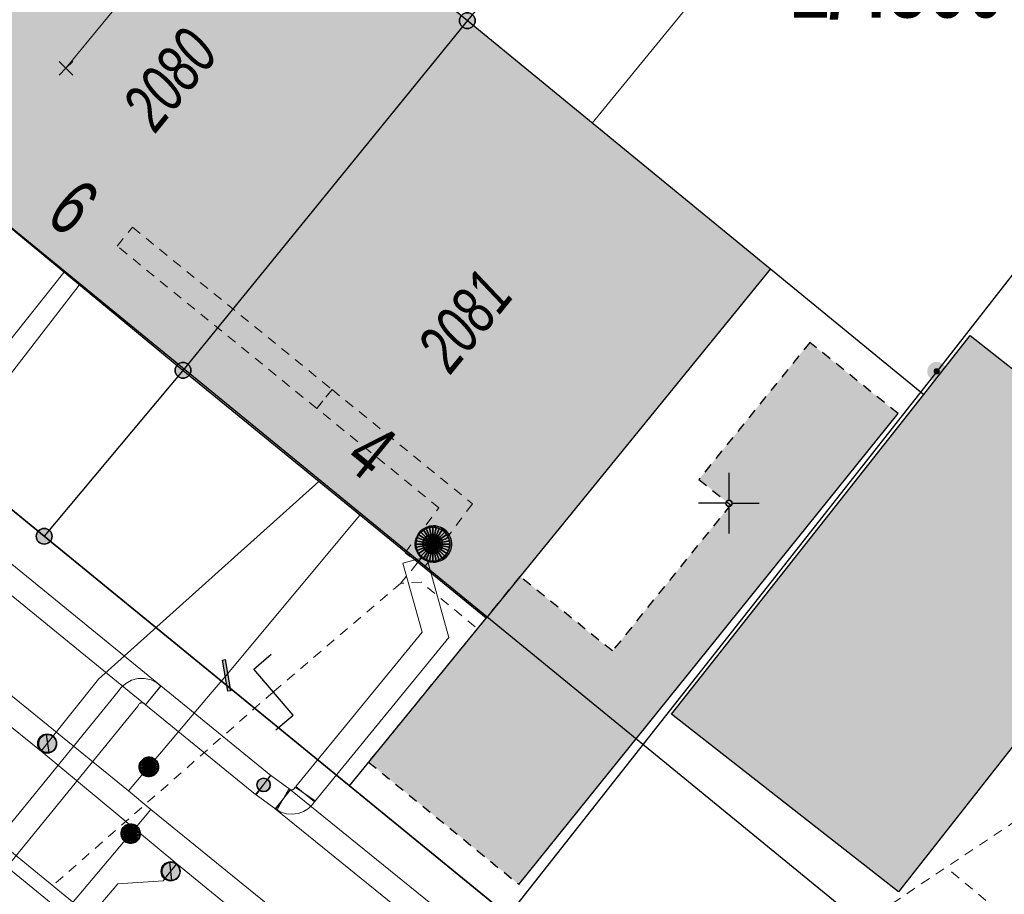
# Model space of a CAD drawing. Header units: metres. Extents: x 2695560 to 2696939, y 1260529 to 1262050.
# Tile 84 of 256: x 2696036 to 2696057, y 1260867 to 1260885. Entities that reach past the tile are written whole.
import ezdxf

# ---------------------------------------------------------------- set-up
doc = ezdxf.new("R2010")
doc.units = ezdxf.units.M
doc.linetypes.add('AUSGEZOGEN', pattern=[0])
doc.linetypes.add('VERDECKT2_S2', pattern=[0.36, 0.2, -0.16])
for name, color, linetype in [('XR$1$AV_Flächen (EO)', 7, 'AUSGEZOGEN'), ('XR$1$AV_Gebäudeflächen (BB)', 7, 'AUSGEZOGEN'), ('XR$1$AV_Gebäudeflächen (EO)', 7, 'AUSGEZOGEN'), ('XR$1$AV_Grenzpunkte', 7, 'AUSGEZOGEN'), ('XR$1$AV_Grundstück-Nr.', 7, 'AUSGEZOGEN'), ('XR$1$AV_Haus-Nr.', 7, 'AUSGEZOGEN'), ('XR$1$AV_Koordinatennetzpunkte', 7, 'AUSGEZOGEN'), ('XR$1$AV_Linien (BB)', 7, 'AUSGEZOGEN'), ('XR$1$AV_Versicherung-Nr.', 7, 'AUSGEZOGEN'), ('XR$1$AW_LK_Schachtdeckel', 24, 'AUSGEZOGEN'), ('XR$1$AW_LK_Zwischenpunkt', 24, 'AUSGEZOGEN'), ('XR$1$EW_LK_Knoten', 1, 'AUSGEZOGEN'), ('XR$1$GA_LK_Absperrarmatur', 32, 'AUSGEZOGEN'), ('XR$1$GA_LK_Rohrleitungsteil', 32, 'AUSGEZOGEN'), ('XR$1$Liegenschaftsgrenzen', 7, 'AUSGEZOGEN'), ('XR$1$PFAV', 255, 'AUSGEZOGEN'), ('XR$1$PFAW', 255, 'AUSGEZOGEN'), ('XR$1$PFGA', 255, 'AUSGEZOGEN'), ('XR$1$PFWA', 255, 'AUSGEZOGEN'), ('XR$1$RAEW', 8, 'AUSGEZOGEN'), ('XR$1$RP_Abstandslinie', 7, 'AUSGEZOGEN'), ('XR$1$WA_LK_Absperrarmatur', 171, 'AUSGEZOGEN')]:
    doc.layers.add(name, color=color, linetype=linetype)
for name, color, linetype, lineweight in [('XR$2$ABW-Linie-R-ungenau', 4, 'VERDECKT2_S2', 18), ('XR$2$ABW-LinieFlaeche-R-genau', 4, 'AUSGEZOGEN', 18), ('XR$2$ABW-Punkt', 6, 'AUSGEZOGEN', 18), ('XR$2$ELE-LinieFlaeche-genau', 1, 'AUSGEZOGEN', 18), ('XR$2$ELE-LinieFlaeche-ungenau', 1, 'VERDECKT2_S2', 18), ('XR$2$GAS-Linie-genau', 12, 'AUSGEZOGEN', 18), ('XR$2$GAS-Punkt', 12, 'AUSGEZOGEN', 18), ('XR$2$KOM-Linie-U-genau', 91, 'AUSGEZOGEN', 18), ('XR$2$KOM-Punkt-U', 91, 'AUSGEZOGEN', 18), ('XR$2$WAS-Linie-genau', 5, 'AUSGEZOGEN', 18), ('XR$2$WAS-Punkt', 5, 'AUSGEZOGEN', 18)]:
    doc.layers.add(name, color=color, linetype=linetype, lineweight=lineweight)
doc.styles.add('ARIAL', font='arial.ttf')

# ---------------------------------------------------------------- blocks, each defined once
blk = doc.blocks.new('BAV15')
at = {"layer": 'XR$1$PFAV', "transparency": 33554687}
blk.add_hatch(color=7, dxfattribs=at).paths.add_polyline_path([(0.5, 0), (0.49, 0.101), (0.459, 0.197), (0.41, 0.286), (0.344, 0.362), (0.264, 0.424), (0.174, 0.469), (0.076, 0.494), (-0.025, 0.499), (-0.125, 0.484), (-0.22, 0.449), (-0.306, 0.395), (-0.379, 0.326), (-0.437, 0.243), (-0.477, 0.15), (-0.497, 0.051), (-0.497, -0.051), (-0.477, -0.15), (-0.437, -0.243), (-0.379, -0.326), (-0.306, -0.395), (-0.22, -0.449), (-0.125, -0.484), (-0.025, -0.499), (0.076, -0.494), (0.174, -0.469), (0.264, -0.424), (0.344, -0.362), (0.41, -0.286), (0.459, -0.197), (0.49, -0.101)])
at = {"color": 7, "transparency": 33554687}
for start, end in [(90, 270), (270, 90)]:
    blk.add_arc((0, 0), 0.5, start, end, dxfattribs=at)
at = {"layer": 'XR$1$PFAV', "transparency": 33554687}
blk.add_circle((0, 0), 0.5, dxfattribs=at)
blk = doc.blocks.new('BWAV20')
at = {"true_color": 0x000000, "transparency": 33554687}
blk.add_hatch(color=18, dxfattribs=at).paths.add_polyline_path([(0.167, 0), (0.163, 0.034), (0.153, 0.066), (0.137, 0.095), (0.115, 0.121), (0.088, 0.141), (0.058, 0.156), (0.025, 0.165), (-0.008, 0.166), (-0.042, 0.161), (-0.073, 0.15), (-0.102, 0.132), (-0.126, 0.109), (-0.146, 0.081), (-0.159, 0.05), (-0.166, 0.017), (-0.166, -0.017), (-0.159, -0.05), (-0.146, -0.081), (-0.126, -0.109), (-0.102, -0.132), (-0.073, -0.15), (-0.042, -0.161), (-0.008, -0.166), (0.025, -0.165), (0.058, -0.156), (0.088, -0.141), (0.115, -0.121), (0.137, -0.095), (0.153, -0.066), (0.163, -0.034)])
at = {"layer": 'XR$1$PFAV', "transparency": 33554687}
blk.add_hatch(color=7, dxfattribs=at).paths.add_polyline_path([(0.5, 0), (0.49, 0.101), (0.459, 0.197), (0.41, 0.286), (0.344, 0.362), (0.264, 0.424), (0.174, 0.469), (0.076, 0.494), (-0.025, 0.499), (-0.125, 0.484), (-0.22, 0.449), (-0.306, 0.395), (-0.379, 0.326), (-0.437, 0.243), (-0.477, 0.15), (-0.497, 0.051), (-0.497, -0.051), (-0.477, -0.15), (-0.437, -0.243), (-0.379, -0.326), (-0.306, -0.395), (-0.22, -0.449), (-0.125, -0.484), (-0.025, -0.499), (0.076, -0.494), (0.174, -0.469), (0.264, -0.424), (0.344, -0.362), (0.41, -0.286), (0.459, -0.197), (0.49, -0.101)])
blk = doc.blocks.new('BAV2041')
at = {"color": 7, "transparency": 33554687}
for p, q in [((0, 0.5), (0, 0.05)), ((-0.05, 0), (-0.5, 0)), ((0.05, 0), (0.5, 0)), ((0, -0.05), (0, -0.5))]:
    blk.add_line(p, q, dxfattribs=at)
blk.add_circle((0, 0), 0.05, dxfattribs=at)
for start, end in [(90, 270), (270, 90)]:
    blk.add_arc((0, 0), 0.05, start, end, dxfattribs=at)
blk = doc.blocks.new('BAW2093')
at = {"transparency": 33554687}
blk.add_lwpolyline([(-0.375, -0.5), (0, -0.5), (0, 0.5), (0.375, 0.5)], dxfattribs=at)
blk = doc.blocks.new('BAW2082')
at = {"layer": 'XR$1$PFAW', "transparency": 33554687}
blk.add_hatch(color=7, dxfattribs=at).paths.add_polyline_path([(0.509, -0.003), (0.499, 0.098), (0.469, 0.194), (0.42, 0.283), (0.354, 0.359), (0.274, 0.421), (0.183, 0.466), (0.085, 0.491), (-0.016, 0.496), (-0.116, 0.481), (-0.211, 0.446), (-0.297, 0.392), (-0.37, 0.323), (-0.428, 0.24), (-0.468, 0.147), (-0.488, 0.047), (-0.488, -0.054), (-0.468, -0.153), (-0.428, -0.246), (-0.37, -0.329), (-0.297, -0.398), (-0.211, -0.452), (-0.116, -0.487), (-0.016, -0.502), (0.085, -0.497), (0.183, -0.472), (0.274, -0.427), (0.354, -0.366), (0.42, -0.289), (0.469, -0.2), (0.499, -0.104)])
at = {"transparency": 33554687}
for start, end in [(91.1948, 268.8052), (268.8052, 91.1948)]:
    blk.add_arc((0.01, 0), 0.5, start, end, dxfattribs=at)
at = {"layer": 'XR$1$PFAW', "transparency": 33554687}
blk.add_circle((0.009, -0.003), 0.5, dxfattribs=at)
blk = doc.blocks.new('BWA2012')
at = {"layer": 'XR$1$PFWA', "transparency": 33554687}
blk.add_hatch(color=7, dxfattribs=at).paths.add_polyline_path([(0.5, 0), (0.49, 0.101), (0.459, 0.197), (0.41, 0.286), (0.344, 0.362), (0.264, 0.424), (0.174, 0.469), (0.076, 0.494), (-0.025, 0.499), (-0.125, 0.484), (-0.22, 0.449), (-0.306, 0.395), (-0.379, 0.326), (-0.437, 0.243), (-0.477, 0.15), (-0.497, 0.051), (-0.497, -0.051), (-0.477, -0.15), (-0.437, -0.243), (-0.379, -0.326), (-0.306, -0.395), (-0.22, -0.449), (-0.125, -0.484), (-0.025, -0.499), (0.076, -0.494), (0.174, -0.469), (0.264, -0.424), (0.344, -0.362), (0.41, -0.286), (0.459, -0.197), (0.49, -0.101)])
at = {"transparency": 33554687}
blk.add_line((0.354, 0.354), (-0.354, -0.354), dxfattribs=at)
for start, end in [(45, 225), (225, 45)]:
    blk.add_arc((0, 0), 0.5, start, end, dxfattribs=at)
at = {"layer": 'XR$1$PFWA', "transparency": 33554687}
blk.add_circle((0, 0), 0.5, dxfattribs=at)
blk = doc.blocks.new('BGA2013')
at = {"transparency": 33554687}
blk.add_hatch(color=36, dxfattribs=at).paths.add_polyline_path([(-0.291, -0.409), (0.352, 0.357), (0.291, 0.409), (-0.352, -0.357)])
at = {"color": 32, "transparency": 33554687}
blk.add_lwpolyline([(-0.291, -0.409), (-0.352, -0.357), (0.291, 0.409), (0.352, 0.357), (-0.291, -0.409)], close=True, dxfattribs=at)
blk = doc.blocks.new('BGA965')
at = {"layer": 'XR$1$PFGA', "transparency": 33554687}
blk.add_hatch(color=7, dxfattribs=at).paths.add_polyline_path([(0.5, 0), (0.49, 0.101), (0.459, 0.197), (0.41, 0.286), (0.344, 0.362), (0.264, 0.424), (0.174, 0.469), (0.076, 0.494), (-0.025, 0.499), (-0.125, 0.484), (-0.22, 0.449), (-0.306, 0.395), (-0.379, 0.326), (-0.437, 0.243), (-0.477, 0.15), (-0.497, 0.051), (-0.497, -0.051), (-0.477, -0.15), (-0.437, -0.243), (-0.379, -0.326), (-0.306, -0.395), (-0.22, -0.449), (-0.125, -0.484), (-0.025, -0.499), (0.076, -0.494), (0.174, -0.469), (0.264, -0.424), (0.344, -0.362), (0.41, -0.286), (0.459, -0.197), (0.49, -0.101)])
at = {"color": 32, "transparency": 33554687}
blk.add_line((0, 0.5), (0, -0.5), dxfattribs=at)
for start, end in [(90, 270), (270, 90)]:
    blk.add_arc((0, 0), 0.5, start, end, dxfattribs=at)
at = {"layer": 'XR$1$PFGA', "transparency": 33554687}
blk.add_circle((0, 0), 0.5, dxfattribs=at)
blk = doc.blocks.new('BEW957')
at = {"layer": 'XR$1$RAEW', "transparency": 33554687}
blk.add_hatch(color=1, dxfattribs=at).paths.add_polyline_path([(-0.5, 0), (-0.497, -0.051), (-0.49, -0.101), (-0.477, -0.15), (-0.459, -0.197), (-0.437, -0.243), (-0.41, -0.286), (-0.379, -0.326), (-0.344, -0.362), (-0.306, -0.395), (-0.264, -0.424), (-0.22, -0.449), (-0.174, -0.469), (-0.125, -0.484), (-0.076, -0.494), (-0.025, -0.499), (0.025, -0.499), (0.076, -0.494), (0.125, -0.484), (0.174, -0.469), (0.22, -0.449), (0.264, -0.424), (0.306, -0.395), (0.344, -0.362), (0.379, -0.326), (0.41, -0.286), (0.437, -0.243), (0.459, -0.197), (0.477, -0.15), (0.49, -0.101), (0.497, -0.051), (0.5, 0), (0.497, 0.051), (0.49, 0.101), (0.477, 0.15), (0.459, 0.197), (0.437, 0.243), (0.41, 0.286), (0.379, 0.326), (0.344, 0.362), (0.306, 0.395), (0.264, 0.424), (0.22, 0.449), (0.174, 0.469), (0.125, 0.484), (0.076, 0.494), (0.025, 0.499), (-0.025, 0.499), (-0.076, 0.494), (-0.125, 0.484), (-0.174, 0.469), (-0.22, 0.449), (-0.264, 0.424), (-0.306, 0.395), (-0.344, 0.362), (-0.379, 0.326), (-0.41, 0.286), (-0.437, 0.243), (-0.459, 0.197), (-0.477, 0.15), (-0.49, 0.101), (-0.497, 0.051)])
at = {"color": 1, "transparency": 33554687}
for start, end in [(90, 180), (180, 270), (0, 90), (270, 0)]:
    blk.add_arc((0, 0), 0.5, start, end, dxfattribs=at)
at = {"layer": 'XR$1$RAEW', "color": 1, "transparency": 33554687}
blk.add_circle((0, 0), 0.5, dxfattribs=at)
blk = doc.blocks.new('KOM-UNBEKANNT-U')
at = {"layer": 'XR$2$KOM-Punkt-U', "linetype": 'AUSGEZOGEN', "lineweight": 20, "transparency": 33554687}
for p, q in [((0, 0, 2500), (-141, 141, 2500)), ((-141, -141, 2500), (0, 0, 2500)), ((0, 0, 2500), (141, 141, 2500)), ((141, -141, 2500), (0, 0, 2500))]:
    blk.add_line(p, q, dxfattribs=at)
blk = doc.blocks.new('GAS-ABSPERRORGAN')
at = {"layer": 'XR$2$GAS-Punkt', "linetype": 'AUSGEZOGEN', "lineweight": 25, "transparency": 33554687}
blk.add_line((0, 200, 2500), (0, -200, 2500), dxfattribs=at)
for points in [[(-196, 39, 2500), (0, 0, 2500), (-200, 0, 2500)], [(-196, 39), (0, 0), (-200, 0)], [(-196, 39, 2500), (-196, 39), (-200, 0), (-200, 0, 2500)], [(-200, 0, 2500), (0, 0, 2500), (-196, -39, 2500)], [(-200, 0), (0, 0), (-196, -39)], [(-185, 77, 2500), (0, 0, 2500), (-196, 39, 2500)], [(-185, 77), (0, 0), (-196, 39)], [(-185, 77, 2500), (-185, 77), (-196, 39), (-196, 39, 2500)], [(-196, -39, 2500), (0, 0, 2500), (-185, -77, 2500)], [(-196, -39), (0, 0), (-185, -77)], [(-166, 111, 2500), (0, 0, 2500), (-185, 77, 2500)], [(-166, 111), (0, 0), (-185, 77)], [(-166, 111, 2500), (-166, 111), (-185, 77), (-185, 77, 2500)], [(-185, -77, 2500), (0, 0, 2500), (-166, -111, 2500)], [(-185, -77), (0, 0), (-166, -111)], [(-141, 141, 2500), (0, 0, 2500), (-166, 111, 2500)], [(-141, 141), (0, 0), (-166, 111)], [(-141, 141, 2500), (-141, 141), (-166, 111), (-166, 111, 2500)], [(-166, -111, 2500), (0, 0, 2500), (-141, -141, 2500)], [(-166, -111), (0, 0), (-141, -141)], [(-111, 166, 2500), (0, 0, 2500), (-141, 141, 2500)], [(-111, 166), (0, 0), (-141, 141)], [(-111, 166, 2500), (-111, 166), (-141, 141), (-141, 141, 2500)], [(-141, -141, 2500), (0, 0, 2500), (-111, -166, 2500)], [(-141, -141), (0, 0), (-111, -166)], [(-77, 185, 2500), (0, 0, 2500), (-111, 166, 2500)], [(-77, 185), (0, 0), (-111, 166)], [(-77, 185, 2500), (-77, 185), (-111, 166), (-111, 166, 2500)], [(-111, -166, 2500), (0, 0, 2500), (-77, -185, 2500)], [(-111, -166), (0, 0), (-77, -185)], [(-39, 196, 2500), (0, 0, 2500), (-77, 185, 2500)], [(-39, 196), (0, 0), (-77, 185)], [(-39, 196, 2500), (-39, 196), (-77, 185), (-77, 185, 2500)], [(-77, -185, 2500), (0, 0, 2500), (-39, -196, 2500)], [(-77, -185), (0, 0), (-39, -196)], [(0, 200, 2500), (0, 0, 2500), (-39, 196, 2500)], [(0, 200), (0, 0), (-39, 196)], [(0, 200, 2500), (0, 200), (-39, 196), (-39, 196, 2500)], [(-39, -196, 2500), (0, 0, 2500), (0, -200, 2500)], [(-39, -196), (0, 0), (0, -200)], [(39, 196, 2500), (0, 0, 2500), (0, 200, 2500)], [(39, 196), (0, 0), (0, 200)], [(39, 196, 2500), (39, 196), (0, 200), (0, 200, 2500)], [(77, 185, 2500), (0, 0, 2500), (39, 196, 2500)], [(77, 185), (0, 0), (39, 196)], [(111, 166, 2500), (0, 0, 2500), (77, 185, 2500)], [(111, 166), (0, 0), (77, 185)], [(141, 141, 2500), (0, 0, 2500), (111, 166, 2500)], [(141, 141), (0, 0), (111, 166)], [(166, 111, 2500), (0, 0, 2500), (141, 141, 2500)], [(166, 111), (0, 0), (141, 141)], [(185, 77, 2500), (0, 0, 2500), (166, 111, 2500)], [(185, 77), (0, 0), (166, 111)], [(196, 39, 2500), (0, 0, 2500), (185, 77, 2500)], [(196, 39), (0, 0), (185, 77)], [(200, 0, 2500), (0, 0, 2500), (196, 39, 2500)], [(200, 0), (0, 0), (196, 39)], [(0, -200, 2500), (0, 0, 2500), (39, -196, 2500)], [(39, -196, 2500), (0, 0, 2500), (77, -185, 2500)], [(77, -185, 2500), (0, 0, 2500), (111, -166, 2500)], [(111, -166, 2500), (0, 0, 2500), (141, -141, 2500)], [(141, -141, 2500), (0, 0, 2500), (166, -111, 2500)], [(166, -111, 2500), (0, 0, 2500), (185, -77, 2500)], [(185, -77, 2500), (0, 0, 2500), (196, -39, 2500)], [(196, -39, 2500), (0, 0, 2500), (200, 0, 2500)], [(0, -200), (0, 0), (39, -196)], [(39, -196), (0, 0), (77, -185)], [(77, -185), (0, 0), (111, -166)], [(111, -166), (0, 0), (141, -141)], [(141, -141), (0, 0), (166, -111)], [(166, -111), (0, 0), (185, -77)], [(185, -77), (0, 0), (196, -39)], [(196, -39), (0, 0), (200, 0)], [(77, 185, 2500), (77, 185), (39, 196), (39, 196, 2500)], [(111, 166, 2500), (111, 166), (77, 185), (77, 185, 2500)], [(141, 141, 2500), (141, 141), (111, 166), (111, 166, 2500)], [(166, 111, 2500), (166, 111), (141, 141), (141, 141, 2500)], [(185, 77, 2500), (185, 77), (166, 111), (166, 111, 2500)], [(196, 39, 2500), (196, 39), (185, 77), (185, 77, 2500)], [(200, 0, 2500), (200, 0), (196, 39), (196, 39, 2500)], [(-200, 0, 2500), (-200, 0), (-196, -39), (-196, -39, 2500)], [(-196, -39, 2500), (-196, -39), (-185, -77), (-185, -77, 2500)], [(-185, -77, 2500), (-185, -77), (-166, -111), (-166, -111, 2500)], [(-166, -111, 2500), (-166, -111), (-141, -141), (-141, -141, 2500)], [(-141, -141, 2500), (-141, -141), (-111, -166), (-111, -166, 2500)], [(-111, -166, 2500), (-111, -166), (-77, -185), (-77, -185, 2500)], [(-77, -185, 2500), (-77, -185), (-39, -196), (-39, -196, 2500)], [(-39, -196, 2500), (-39, -196), (0, -200), (0, -200, 2500)], [(0, -200, 2500), (0, -200), (39, -196), (39, -196, 2500)], [(39, -196, 2500), (39, -196), (77, -185), (77, -185, 2500)], [(77, -185, 2500), (77, -185), (111, -166), (111, -166, 2500)], [(111, -166, 2500), (111, -166), (141, -141), (141, -141, 2500)], [(141, -141, 2500), (141, -141), (166, -111), (166, -111, 2500)], [(166, -111, 2500), (166, -111), (185, -77), (185, -77, 2500)], [(185, -77, 2500), (185, -77), (196, -39), (196, -39, 2500)], [(196, -39, 2500), (196, -39), (200, 0), (200, 0, 2500)]]:
    blk.add_3dface(points, dxfattribs=at)
blk = doc.blocks.new('WAS-ABSPERRORGAN')
at = {"layer": 'XR$2$WAS-Punkt', "linetype": 'AUSGEZOGEN', "transparency": 33554687}
for p, q in [((0, 200, 2500), (0, -200, 2500)), ((0, 0), (0, 0))]:
    blk.add_line(p, q, dxfattribs=at)
blk.add_circle((0, 0, 502500), 200, dxfattribs=at)
blk = doc.blocks.new('ABW-NORMSCHACHT_WEITERE')
at = {"layer": 'XR$2$ABW-Punkt', "linetype": 'AUSGEZOGEN', "lineweight": 25, "transparency": 33554687}
for points in [[(-196, 39, 2500), (0, 0, 2500), (-200, 0, 2500)], [(-196, 39), (0, 0), (-200, 0)], [(-196, 39, 2500), (-196, 39), (-200, 0), (-200, 0, 2500)], [(-200, 0, 2500), (0, 0, 2500), (-196, -39, 2500)], [(-200, 0), (0, 0), (-196, -39)], [(-185, 77, 2500), (0, 0, 2500), (-196, 39, 2500)], [(-185, 77), (0, 0), (-196, 39)], [(-185, 77, 2500), (-185, 77), (-196, 39), (-196, 39, 2500)], [(-196, -39, 2500), (0, 0, 2500), (-185, -77, 2500)], [(-196, -39), (0, 0), (-185, -77)], [(-166, 111, 2500), (0, 0, 2500), (-185, 77, 2500)], [(-166, 111), (0, 0), (-185, 77)], [(-166, 111, 2500), (-166, 111), (-185, 77), (-185, 77, 2500)], [(-185, -77, 2500), (0, 0, 2500), (-166, -111, 2500)], [(-185, -77), (0, 0), (-166, -111)], [(-141, 141, 2500), (0, 0, 2500), (-166, 111, 2500)], [(-141, 141), (0, 0), (-166, 111)], [(-141, 141, 2500), (-141, 141), (-166, 111), (-166, 111, 2500)], [(-166, -111, 2500), (0, 0, 2500), (-141, -141, 2500)], [(-166, -111), (0, 0), (-141, -141)], [(-111, 166, 2500), (0, 0, 2500), (-141, 141, 2500)], [(-111, 166), (0, 0), (-141, 141)], [(-111, 166, 2500), (-111, 166), (-141, 141), (-141, 141, 2500)], [(-141, -141, 2500), (0, 0, 2500), (-111, -166, 2500)], [(-141, -141), (0, 0), (-111, -166)], [(-77, 185, 2500), (0, 0, 2500), (-111, 166, 2500)], [(-77, 185), (0, 0), (-111, 166)], [(-77, 185, 2500), (-77, 185), (-111, 166), (-111, 166, 2500)], [(-111, -166, 2500), (0, 0, 2500), (-77, -185, 2500)], [(-111, -166), (0, 0), (-77, -185)], [(-39, 196, 2500), (0, 0, 2500), (-77, 185, 2500)], [(-39, 196), (0, 0), (-77, 185)], [(-39, 196, 2500), (-39, 196), (-77, 185), (-77, 185, 2500)], [(-77, -185, 2500), (0, 0, 2500), (-39, -196, 2500)], [(-77, -185), (0, 0), (-39, -196)], [(0, 200, 2500), (0, 0, 2500), (-39, 196, 2500)], [(0, 200), (0, 0), (-39, 196)], [(0, 200, 2500), (0, 200), (-39, 196), (-39, 196, 2500)], [(-39, -196, 2500), (0, 0, 2500), (0, -200, 2500)], [(-39, -196), (0, 0), (0, -200)], [(39, 196, 2500), (0, 0, 2500), (0, 200, 2500)], [(39, 196), (0, 0), (0, 200)], [(39, 196, 2500), (39, 196), (0, 200), (0, 200, 2500)], [(77, 185, 2500), (0, 0, 2500), (39, 196, 2500)], [(77, 185), (0, 0), (39, 196)], [(111, 166, 2500), (0, 0, 2500), (77, 185, 2500)], [(111, 166), (0, 0), (77, 185)], [(141, 141, 2500), (0, 0, 2500), (111, 166, 2500)], [(141, 141), (0, 0), (111, 166)], [(166, 111, 2500), (0, 0, 2500), (141, 141, 2500)], [(166, 111), (0, 0), (141, 141)], [(185, 77, 2500), (0, 0, 2500), (166, 111, 2500)], [(185, 77), (0, 0), (166, 111)], [(196, 39, 2500), (0, 0, 2500), (185, 77, 2500)], [(196, 39), (0, 0), (185, 77)], [(200, 0, 2500), (0, 0, 2500), (196, 39, 2500)], [(200, 0), (0, 0), (196, 39)], [(0, -200, 2500), (0, 0, 2500), (39, -196, 2500)], [(39, -196, 2500), (0, 0, 2500), (77, -185, 2500)], [(77, -185, 2500), (0, 0, 2500), (111, -166, 2500)], [(111, -166, 2500), (0, 0, 2500), (141, -141, 2500)], [(141, -141, 2500), (0, 0, 2500), (166, -111, 2500)], [(166, -111, 2500), (0, 0, 2500), (185, -77, 2500)], [(185, -77, 2500), (0, 0, 2500), (196, -39, 2500)], [(196, -39, 2500), (0, 0, 2500), (200, 0, 2500)], [(0, -200), (0, 0), (39, -196)], [(39, -196), (0, 0), (77, -185)], [(77, -185), (0, 0), (111, -166)], [(111, -166), (0, 0), (141, -141)], [(141, -141), (0, 0), (166, -111)], [(166, -111), (0, 0), (185, -77)], [(185, -77), (0, 0), (196, -39)], [(196, -39), (0, 0), (200, 0)], [(77, 185, 2500), (77, 185), (39, 196), (39, 196, 2500)], [(111, 166, 2500), (111, 166), (77, 185), (77, 185, 2500)], [(141, 141, 2500), (141, 141), (111, 166), (111, 166, 2500)], [(166, 111, 2500), (166, 111), (141, 141), (141, 141, 2500)], [(185, 77, 2500), (185, 77), (166, 111), (166, 111, 2500)], [(196, 39, 2500), (196, 39), (185, 77), (185, 77, 2500)], [(200, 0, 2500), (200, 0), (196, 39), (196, 39, 2500)], [(-200, 0, 2500), (-200, 0), (-196, -39), (-196, -39, 2500)], [(-196, -39, 2500), (-196, -39), (-185, -77), (-185, -77, 2500)], [(-185, -77, 2500), (-185, -77), (-166, -111), (-166, -111, 2500)], [(-166, -111, 2500), (-166, -111), (-141, -141), (-141, -141, 2500)], [(-141, -141, 2500), (-141, -141), (-111, -166), (-111, -166, 2500)], [(-111, -166, 2500), (-111, -166), (-77, -185), (-77, -185, 2500)], [(-77, -185, 2500), (-77, -185), (-39, -196), (-39, -196, 2500)], [(-39, -196, 2500), (-39, -196), (0, -200), (0, -200, 2500)], [(0, -200, 2500), (0, -200), (39, -196), (39, -196, 2500)], [(39, -196, 2500), (39, -196), (77, -185), (77, -185, 2500)], [(77, -185, 2500), (77, -185), (111, -166), (111, -166, 2500)], [(111, -166, 2500), (111, -166), (141, -141), (141, -141, 2500)], [(141, -141, 2500), (141, -141), (166, -111), (166, -111, 2500)], [(166, -111, 2500), (166, -111), (185, -77), (185, -77, 2500)], [(185, -77, 2500), (185, -77), (196, -39), (196, -39, 2500)], [(196, -39, 2500), (196, -39), (200, 0), (200, 0, 2500)]]:
    blk.add_3dface(points, dxfattribs=at)
blk = doc.blocks.new('ABW-DECKEL')
at = {"layer": 'XR$2$ABW-Punkt', "linetype": 'AUSGEZOGEN', "lineweight": 25, "transparency": 33554687}
for points in [[(-247, 247, 2500), (0, 0, 2500), (-291, 194, 2500)], [(-247, 247), (0, 0), (-291, 194)], [(-247, 247, 2500), (-247, 247), (-291, 194), (-291, 194, 2500)], [(-194, 291, 2500), (0, 0, 2500), (-247, 247, 2500)], [(-194, 291), (0, 0), (-247, 247)], [(-194, 291, 2500), (-194, 291), (-247, 247), (-247, 247, 2500)], [(-134, 323, 2500), (0, 0, 2500), (-194, 291, 2500)], [(-134, 323), (0, 0), (-194, 291)], [(-134, 323, 2500), (-134, 323), (-194, 291), (-194, 291, 2500)], [(-68, 343, 2500), (0, 0, 2500), (-134, 323, 2500)], [(-68, 343), (0, 0), (-134, 323)], [(-68, 343, 2500), (-68, 343), (-134, 323), (-134, 323, 2500)], [(0, 350, 2500), (0, 0, 2500), (-68, 343, 2500)], [(0, 350), (0, 0), (-68, 343)], [(0, 350, 2500), (0, 350), (-68, 343), (-68, 343, 2500)], [(68, 343, 2500), (0, 0, 2500), (0, 350, 2500)], [(68, 343), (0, 0), (0, 350)], [(68, 343, 2500), (68, 343), (0, 350), (0, 350, 2500)], [(134, 323, 2500), (0, 0, 2500), (68, 343, 2500)], [(134, 323), (0, 0), (68, 343)], [(194, 291, 2500), (0, 0, 2500), (134, 323, 2500)], [(194, 291), (0, 0), (134, 323)], [(247, 247, 2500), (0, 0, 2500), (194, 291, 2500)], [(247, 247), (0, 0), (194, 291)], [(291, 194, 2500), (0, 0, 2500), (247, 247, 2500)], [(291, 194), (0, 0), (247, 247)], [(134, 323, 2500), (134, 323), (68, 343), (68, 343, 2500)], [(194, 291, 2500), (194, 291), (134, 323), (134, 323, 2500)], [(247, 247, 2500), (247, 247), (194, 291), (194, 291, 2500)], [(291, 194, 2500), (291, 194), (247, 247), (247, 247, 2500)], [(-343, 68, 2500), (0, 0, 2500), (-350, 0, 2500)], [(-343, 68), (0, 0), (-350, 0)], [(-343, 68, 2500), (-343, 68), (-350, 0), (-350, 0, 2500)], [(-350, 0, 2500), (0, 0, 2500), (-343, -68, 2500)], [(-350, 0), (0, 0), (-343, -68)], [(-323, 134, 2500), (0, 0, 2500), (-343, 68, 2500)], [(-323, 134), (0, 0), (-343, 68)], [(-323, 134, 2500), (-323, 134), (-343, 68), (-343, 68, 2500)], [(-343, -68, 2500), (0, 0, 2500), (-323, -134, 2500)], [(-343, -68), (0, 0), (-323, -134)], [(-291, 194, 2500), (0, 0, 2500), (-323, 134, 2500)], [(-291, 194), (0, 0), (-323, 134)], [(-291, 194, 2500), (-291, 194), (-323, 134), (-323, 134, 2500)], [(-323, -134, 2500), (0, 0, 2500), (-291, -194, 2500)], [(-323, -134), (0, 0), (-291, -194)], [(-291, -194, 2500), (0, 0, 2500), (-247, -247, 2500)], [(-291, -194), (0, 0), (-247, -247)], [(-247, -247, 2500), (0, 0, 2500), (-194, -291, 2500)], [(-247, -247), (0, 0), (-194, -291)], [(-194, -291, 2500), (0, 0, 2500), (-134, -323, 2500)], [(-194, -291), (0, 0), (-134, -323)], [(-134, -323, 2500), (0, 0, 2500), (-68, -343, 2500)], [(-134, -323), (0, 0), (-68, -343)], [(-68, -343, 2500), (0, 0, 2500), (0, -350, 2500)], [(-68, -343), (0, 0), (0, -350)], [(323, 134, 2500), (0, 0, 2500), (291, 194, 2500)], [(323, 134), (0, 0), (291, 194)], [(343, 68, 2500), (0, 0, 2500), (323, 134, 2500)], [(343, 68), (0, 0), (323, 134)], [(350, 0, 2500), (0, 0, 2500), (343, 68, 2500)], [(350, 0), (0, 0), (343, 68)], [(0, -350, 2500), (0, 0, 2500), (68, -343, 2500)], [(68, -343, 2500), (0, 0, 2500), (134, -323, 2500)], [(134, -323, 2500), (0, 0, 2500), (194, -291, 2500)], [(194, -291, 2500), (0, 0, 2500), (247, -247, 2500)], [(247, -247, 2500), (0, 0, 2500), (291, -194, 2500)], [(291, -194, 2500), (0, 0, 2500), (323, -134, 2500)], [(323, -134, 2500), (0, 0, 2500), (343, -68, 2500)], [(343, -68, 2500), (0, 0, 2500), (350, 0, 2500)], [(0, -350), (0, 0), (68, -343)], [(68, -343), (0, 0), (134, -323)], [(134, -323), (0, 0), (194, -291)], [(194, -291), (0, 0), (247, -247)], [(247, -247), (0, 0), (291, -194)], [(291, -194), (0, 0), (323, -134)], [(323, -134), (0, 0), (343, -68)], [(343, -68), (0, 0), (350, 0)], [(323, 134, 2500), (323, 134), (291, 194), (291, 194, 2500)], [(343, 68, 2500), (343, 68), (323, 134), (323, 134, 2500)], [(350, 0, 2500), (350, 0), (343, 68), (343, 68, 2500)], [(-350, 0, 2500), (-350, 0), (-343, -68), (-343, -68, 2500)], [(-343, -68, 2500), (-343, -68), (-323, -134), (-323, -134, 2500)], [(-323, -134, 2500), (-323, -134), (-291, -194), (-291, -194, 2500)], [(-291, -194, 2500), (-291, -194), (-247, -247), (-247, -247, 2500)], [(247, -247, 2500), (247, -247), (291, -194), (291, -194, 2500)], [(291, -194, 2500), (291, -194), (323, -134), (323, -134, 2500)], [(323, -134, 2500), (323, -134), (343, -68), (343, -68, 2500)], [(343, -68, 2500), (343, -68), (350, 0), (350, 0, 2500)], [(-247, -247, 2500), (-247, -247), (-194, -291), (-194, -291, 2500)], [(-194, -291, 2500), (-194, -291), (-134, -323), (-134, -323, 2500)], [(-134, -323, 2500), (-134, -323), (-68, -343), (-68, -343, 2500)], [(-68, -343, 2500), (-68, -343), (0, -350), (0, -350, 2500)], [(0, -350, 2500), (0, -350), (68, -343), (68, -343, 2500)], [(68, -343, 2500), (68, -343), (134, -323), (134, -323, 2500)], [(134, -323, 2500), (134, -323), (194, -291), (194, -291, 2500)], [(194, -291, 2500), (194, -291), (247, -247), (247, -247, 2500)]]:
    blk.add_3dface(points, dxfattribs=at)

msp = doc.modelspace()

# ---------------------------------------------------------------- hatches: boundary and pattern name
at = {"layer": 'XR$1$AV_Gebäudeflächen (BB)', "true_color": 0xd2d2d2, "transparency": 33554687}
for points in [[(2696039.72, 1260877.55), (2696045.58, 1260884.76), (2696039.379, 1260889.846), (2696033.541, 1260882.655)], [(2696045.58, 1260884.76), (2696039.72, 1260877.55), (2696045.964, 1260872.445), (2696051.823, 1260879.645)], [(2696054.985, 1260877.054), (2696049.787, 1260870.465), (2696054.466, 1260866.798), (2696058.315, 1260871.709), (2696061.199, 1260869.432), (2696062.842, 1260871.521), (2696070.695, 1260865.345), (2696076.862, 1260873.28), (2696069.118, 1260879.501), (2696064.229, 1260883.346), (2696059.454, 1260877.275), (2696058.591, 1260876.177), (2696055.942, 1260878.267)]]:
    msp.add_hatch(color=254, dxfattribs=at).paths.add_polyline_path(points)
at = {"layer": 'XR$1$AV_Gebäudeflächen (EO)', "true_color": 0xebebeb, "transparency": 33554687}
msp.add_hatch(color=7, dxfattribs=at).paths.add_polyline_path([(2696046.642, 1260866.953), (2696054.454, 1260876.658), (2696052.635, 1260878.128), (2696050.351, 1260875.302), (2696051.001, 1260874.777), (2696048.568, 1260871.765), (2696046.663, 1260873.304), (2696043.542, 1260869.475)])

# ---------------------------------------------------------------- linework, layer by layer
at = {"layer": 'XR$1$AV_Flächen (EO)', "color": 7, "linetype": 'AUSGEZOGEN', "transparency": 33554687}
msp.add_line((2696046.642, 1260866.953), (2696054.454, 1260876.658), dxfattribs=at)
at = {"layer": 'XR$1$AV_Flächen (EO)', "color": 7, "linetype": 'VERDECKT2_S2', "transparency": 33554687}
msp.add_lwpolyline([(2696054.454, 1260876.658), (2696052.635, 1260878.128), (2696050.351, 1260875.302), (2696051.001, 1260874.777), (2696048.568, 1260871.765), (2696046.663, 1260873.304), (2696043.542, 1260869.475), (2696046.642, 1260866.953)], dxfattribs=at)
at = {"layer": 'XR$1$AV_Linien (BB)', "color": 7, "linetype": 'AUSGEZOGEN', "transparency": 33554687}
for p, q in [((2696045.58, 1260884.76), (2696039.72, 1260877.55)), ((2696045.58, 1260884.76), (2696051.823, 1260879.645)), ((2696051.823, 1260879.645), (2696045.964, 1260872.445)), ((2696051.823, 1260879.645), (2696054.985, 1260877.054)), ((2696045.964, 1260872.445), (2696039.72, 1260877.55)), ((2696043.149, 1260868.985), (2696045.964, 1260872.445))]:
    msp.add_line(p, q, dxfattribs=at)
for points in [[(2696039.72, 1260877.55), (2696033.541, 1260882.655), (2696039.379, 1260889.846), (2696045.58, 1260884.76)], [(2696043.149, 1260868.985), (2696036.86, 1260874.13), (2696026.03, 1260883.02), (2696024.471, 1260884.294)], [(2696054.985, 1260877.054), (2696055.942, 1260878.267), (2696058.591, 1260876.177), (2696059.454, 1260877.275), (2696064.229, 1260883.346), (2696069.118, 1260879.501), (2696076.862, 1260873.28), (2696070.695, 1260865.345)], [(2696061.199, 1260869.432), (2696058.315, 1260871.709), (2696054.466, 1260866.798), (2696049.787, 1260870.465), (2696054.985, 1260877.054)], [(2696058.442, 1260856.451), (2696046.42, 1260866.31), (2696043.149, 1260868.985)]]:
    msp.add_lwpolyline(points, dxfattribs=at)
at = {"layer": 'XR$1$Liegenschaftsgrenzen', "color": 7, "linetype": 'AUSGEZOGEN', "transparency": 33554687}
for p, q in [((2696026.03, 1260883.02), (2696036.86, 1260874.13)), ((2696036.86, 1260874.13), (2696046.42, 1260866.31))]:
    msp.add_line(p, q, dxfattribs=at)
for points in [[(2696054.44, 1260895.59), (2696052.82, 1260893.6), (2696045.58, 1260884.76), (2696039.72, 1260877.55), (2696036.86, 1260874.13)], [(2696063.52, 1260888.13), (2696055.25, 1260877.53), (2696046.42, 1260866.31)]]:
    msp.add_lwpolyline(points, dxfattribs=at)
at = {"layer": 'XR$1$RP_Abstandslinie', "color": 7, "linetype": 'AUSGEZOGEN', "transparency": 33554687}
msp.add_lwpolyline([(2696040.37, 1260936.16), (2695987.59, 1260979.4), (2695957.81, 1260944.66), (2696008.61, 1260903.06), (2696036.46, 1260880.27), (2696064.38, 1260857.41), (2696092.6, 1260893.39), (2696060.4, 1260919.76), (2696040.37, 1260936.16)], close=True, dxfattribs=at)
at = {"layer": 'XR$2$ABW-Linie-R-ungenau', "linetype": 'VERDECKT2_S2', "transparency": 33554687}
for p, q in [((2696041.576, 1260870.917), (2696037.037, 1260866.929)), ((2696060.483, 1260870.679), (2696053.976, 1260866.321)), ((2696057.924, 1260865.242), (2696055.439, 1260867.31))]:
    msp.add_line(p, q, dxfattribs=at)
for points in [[(2696044.867, 1260873.97), (2696044.547, 1260873.575), (2696044.207, 1260873.163), (2696041.576, 1260870.917)], [(2696045.743, 1260872.261), (2696044.627, 1260873.182), (2696044.207, 1260873.163)]]:
    msp.add_lwpolyline(points, dxfattribs=at)
at = {"layer": 'XR$2$ABW-LinieFlaeche-R-genau', "linetype": 'AUSGEZOGEN', "transparency": 33554687}
msp.add_lwpolyline([(2696065.043, 1260843.584), (2696006.95, 1260891.205), (2696007.14, 1260891.437), (2696065.233, 1260843.816), (2696065.043, 1260843.584)], close=True, dxfattribs=at)
at = {"layer": 'XR$2$ELE-LinieFlaeche-genau', "linetype": 'AUSGEZOGEN', "transparency": 33554687}
for points in [[(2696038.949, 1260870.656), (2696016.491, 1260889.004), (2696016.807, 1260889.392), (2696039.265, 1260871.044), (2696038.949, 1260870.656)], [(2696042.045, 1260868.974), (2696044.646, 1260872.156), (2696044.253, 1260873.573), (2696044.735, 1260873.707), (2696045.196, 1260872.04), (2696042.433, 1260868.658), (2696042.045, 1260868.974)], [(2696031.931, 1260863.003), (2696038.386, 1260870.927), (2696038.441, 1260871.006), (2696038.541, 1260871.096), (2696038.661, 1260871.162), (2696038.793, 1260871.196), (2696038.93, 1260871.2), (2696039.062, 1260871.169), (2696039.184, 1260871.111), (2696039.267, 1260871.042), (2696038.947, 1260870.658), (2696038.912, 1260870.687), (2696038.896, 1260870.695), (2696038.88, 1260870.698), (2696038.863, 1260870.698), (2696038.847, 1260870.694), (2696038.833, 1260870.686), (2696038.819, 1260870.674), (2696038.788, 1260870.627), (2696032.319, 1260862.687), (2696031.931, 1260863.003)], [(2696041.217, 1260868.81), (2696038.949, 1260870.656), (2696039.265, 1260871.044), (2696041.533, 1260869.198), (2696041.217, 1260868.81)], [(2696041.631, 1260868.506), (2696041.227, 1260868.803), (2696041.523, 1260869.205), (2696041.927, 1260868.908), (2696041.631, 1260868.506)], [(2696048.057, 1260863.296), (2696041.622, 1260868.513), (2696041.936, 1260868.901), (2696048.371, 1260863.684), (2696048.057, 1260863.296)], [(2696041.9, 1260868.926), (2696041.936, 1260868.906), (2696041.948, 1260868.902), (2696041.961, 1260868.901), (2696041.976, 1260868.903), (2696041.988, 1260868.907), (2696041.999, 1260868.914), (2696042.01, 1260868.924), (2696042.033, 1260868.958), (2696042.445, 1260868.674), (2696042.392, 1260868.598), (2696042.307, 1260868.516), (2696042.204, 1260868.453), (2696042.09, 1260868.413), (2696041.973, 1260868.399), (2696041.854, 1260868.408), (2696041.738, 1260868.444), (2696041.658, 1260868.488), (2696041.9, 1260868.926)]]:
    msp.add_lwpolyline(points, close=True, dxfattribs=at)
at = {"layer": 'XR$2$ELE-LinieFlaeche-ungenau', "linetype": 'VERDECKT2_S2', "transparency": 33554687}
for points in [[(2696042.476, 1260876.766), (2696038.364, 1260880.112), (2696038.68, 1260880.5), (2696042.792, 1260877.154), (2696042.476, 1260876.766)], [(2696044.295, 1260873.791), (2696044.995, 1260874.716), (2696042.476, 1260876.766), (2696042.792, 1260877.154), (2696045.685, 1260874.798), (2696044.693, 1260873.489), (2696044.295, 1260873.791)]]:
    msp.add_lwpolyline(points, close=True, dxfattribs=at)
at = {"layer": 'XR$2$GAS-Linie-genau', "linetype": 'AUSGEZOGEN', "transparency": 33554687}
for p, q in [((2696034.424, 1260875.996), (2696037.267, 1260879.57)), ((2696040.808, 1260871.499), (2696043.361, 1260874.566)), ((2696032.583, 1260873.781), (2696038.595, 1260868.879)), ((2696040.61, 1260871.261), (2696040.808, 1260871.499)), ((2696038.595, 1260868.879), (2696039.015, 1260869.375)), ((2696038.595, 1260868.879), (2696039.061, 1260868.496)), ((2696039.061, 1260868.496), (2696038.642, 1260867.999)), ((2696039.061, 1260868.496), (2696055.557, 1260855.09)), ((2696038.642, 1260867.999), (2696036.406, 1260865.345))]:
    msp.add_line(p, q, dxfattribs=at)
msp.add_lwpolyline([(2696039.015, 1260869.375), (2696040.281, 1260870.872), (2696040.61, 1260871.261)], dxfattribs=at)
at = {"layer": 'XR$2$KOM-Linie-U-genau', "linetype": 'AUSGEZOGEN', "transparency": 33554687}
msp.add_line((2696057.569, 1260894.159), (2696048.149, 1260882.648), dxfattribs=at)
msp.add_lwpolyline([(2696039.203, 1260886.091), (2696037.941, 1260884.552), (2696037.307, 1260883.779)], dxfattribs=at)
at = {"layer": 'XR$2$WAS-Linie-genau', "linetype": 'AUSGEZOGEN', "transparency": 33554687}
for p, q in [((2696034.79, 1260875.696), (2696037.583, 1260879.308)), ((2696032.618, 1260873.067), (2696036.797, 1260869.699)), ((2696036.797, 1260869.699), (2696036.921, 1260869.856)), ((2696036.797, 1260869.699), (2696039.59, 1260867.378)), ((2696039.59, 1260867.378), (2696039.465, 1260867.222)), ((2696039.59, 1260867.378), (2696057.461, 1260852.845))]:
    msp.add_line(p, q, dxfattribs=at)
for points in [[(2696036.921, 1260869.856), (2696037.976, 1260871.185), (2696042.516, 1260875.257)], [(2696039.465, 1260867.222), (2696039.313, 1260867.03), (2696038.375, 1260866.964), (2696036.741, 1260865.04)]]:
    msp.add_lwpolyline(points, dxfattribs=at)

# ---------------------------------------------------------------- block references
at = {"layer": 'XR$1$AV_Grenzpunkte', "color": 7, "linetype": 'AUSGEZOGEN', "lineweight": -3, "transparency": 33554687}
for name, p, xscale, yscale in [('BAV15', (2696045.58, 1260884.76), 0.3249999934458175, 0.3249999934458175), ('BAV15', (2696039.72, 1260877.55), 0.3249999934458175, 0.3249999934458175), ('BWAV20', (2696055.25, 1260877.53), 0.3899999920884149, 0.3899999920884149), ('BAV15', (2696036.86, 1260874.13), 0.3249999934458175, 0.3249999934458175)]:
    msp.add_blockref(name, p, dxfattribs=dict(at, xscale=xscale, yscale=yscale))
at = {"layer": 'XR$1$AV_Koordinatennetzpunkte', "color": 7, "linetype": 'AUSGEZOGEN', "lineweight": -3, "transparency": 33554687, "xscale": 1.25, "yscale": 1.25}
msp.add_blockref('BAV2041', (2696050.97, 1260874.81), dxfattribs=at)
at = {"layer": 'XR$1$AW_LK_Schachtdeckel', "color": 24, "linetype": 'AUSGEZOGEN', "lineweight": -3, "transparency": 33554687, "xscale": 0.7499999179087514, "yscale": 0.7499999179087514}
msp.add_blockref('BAW2082', (2696044.874, 1260873.971), dxfattribs=at)
at = {"layer": 'XR$1$AW_LK_Zwischenpunkt', "color": 24, "linetype": 'AUSGEZOGEN', "lineweight": -3, "transparency": 33554687, "xscale": 1.250000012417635, "yscale": 1.250000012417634, "rotation": 40.47817677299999}
msp.add_blockref('BAW2093', (2696041.583, 1260870.918), dxfattribs=at)
at = {"layer": 'XR$1$EW_LK_Knoten', "color": 1, "linetype": 'AUSGEZOGEN', "lineweight": -3, "transparency": 33554687, "xscale": 0.2749999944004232, "yscale": 0.2749999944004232}
msp.add_blockref('BEW957', (2696041.382, 1260869.005), dxfattribs=at)
at = {"layer": 'XR$1$GA_LK_Absperrarmatur', "color": 32, "linetype": 'AUSGEZOGEN', "lineweight": -3, "transparency": 33554687, "xscale": 0.3749999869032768, "yscale": 0.3749999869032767}
for p, rotation in [((2696039.022, 1260869.376), 49.77), ((2696038.649, 1260868), 229.8789)]:
    msp.add_blockref('BGA965', p, dxfattribs=dict(at, rotation=rotation))
at = {"layer": 'XR$1$GA_LK_Rohrleitungsteil', "color": 32, "linetype": 'AUSGEZOGEN', "lineweight": -3, "transparency": 33554687, "xscale": 0.6499999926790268, "yscale": 0.6499999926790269, "rotation": 49.77}
msp.add_blockref('BGA2013', (2696040.617, 1260871.262), dxfattribs=at)
at = {"layer": 'XR$1$WA_LK_Absperrarmatur', "color": 171, "linetype": 'AUSGEZOGEN', "lineweight": -3, "transparency": 33554687}
for p, xscale, yscale, rotation in [((2696036.928, 1260869.857), 0.3749999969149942, 0.3749999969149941, 52.609837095), ((2696039.472, 1260867.223), 0.3749999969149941, 0.374999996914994, 231.481016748)]:
    msp.add_blockref('BWA2012', p, dxfattribs=dict(at, xscale=xscale, yscale=yscale, rotation=rotation))
at = {"layer": 'XR$2$ABW-Punkt', "color": 6, "linetype": 'AUSGEZOGEN', "lineweight": 18, "transparency": 33554687, "xscale": 0.001, "yscale": 0.001, "zscale": 0.001, "rotation": 360}
for name in ['ABW-DECKEL', 'ABW-NORMSCHACHT_WEITERE']:
    msp.add_blockref(name, (2696044.867, 1260873.97), dxfattribs=at)
at = {"layer": 'XR$2$GAS-Punkt', "color": 12, "linetype": 'AUSGEZOGEN', "lineweight": 18, "transparency": 33554687, "xscale": 0.001, "yscale": 0.001, "zscale": 0.001}
for p, rotation in [((2696039.015, 1260869.375), 319.8), ((2696038.642, 1260867.999), 139.9)]:
    msp.add_blockref('GAS-ABSPERRORGAN', p, dxfattribs=dict(at, rotation=rotation))
at = {"layer": 'XR$2$KOM-Punkt-U', "color": 91, "linetype": 'AUSGEZOGEN', "lineweight": 18, "transparency": 33554687, "xscale": 0.001, "yscale": 0.001, "zscale": 0.001}
msp.add_blockref('KOM-UNBEKANNT-U', (2696037.307, 1260883.779), dxfattribs=at)
at = {"layer": 'XR$2$WAS-Punkt', "color": 5, "linetype": 'AUSGEZOGEN', "lineweight": 18, "transparency": 33554687, "xscale": 0.001, "yscale": 0.001, "zscale": 0.001}
for p, rotation in [((2696036.921, 1260869.856), 322.7), ((2696039.465, 1260867.222), 141.5)]:
    msp.add_blockref('WAS-ABSPERRORGAN', p, dxfattribs=dict(at, rotation=rotation))

# ---------------------------------------------------------------- texts
at = {"layer": 'XR$1$AV_Grundstück-Nr.', "color": 7, "transparency": 33554687, "insert": (2696054.442, 1260885.545), "char_height": 1.48491, "width": 4.98214, "attachment_point": 5, "style": 'ARIAL'}
msp.add_mtext('\\A1;{\\fArial|i0|b1;\\H1.484908;\\W0.700000;\\C7;1/4860}\\P', dxfattribs=at)
at = {"layer": 'XR$1$AV_Haus-Nr.', "color": 7, "transparency": 33554687, "char_height": 1.1621, "width": 1.02516, "attachment_point": 8, "style": 'ARIAL'}
for s, insert, rotation in [('\\W0.68;6', (2696037.085, 1260880.457), 320.4369), ('\\W0.68;4', (2696043.233, 1260875.436), 320.7312)]:
    msp.add_mtext(s, dxfattribs=dict(at, insert=insert, rotation=rotation))
at = {"layer": 'XR$1$AV_Versicherung-Nr.', "color": 7, "transparency": 33554687, "char_height": 0.96842, "attachment_point": 5, "rotation": 50.8626, "style": 'ARIAL'}
for s, insert, width in [('\\A1;{\\fArial|i1|b0;\\H0.968418;\\W0.700000;\\C7;2080}\\P', (2696039.453, 1260883.551), 2.46457), ('\\A1;{\\fArial|i1|b0;\\H0.968418;\\W0.700000;\\C7;2081}\\P', (2696045.53, 1260878.574), 2.45636)]:
    msp.add_mtext(s, dxfattribs=dict(at, insert=insert, width=width))

doc.saveas('drawing.dxf')
